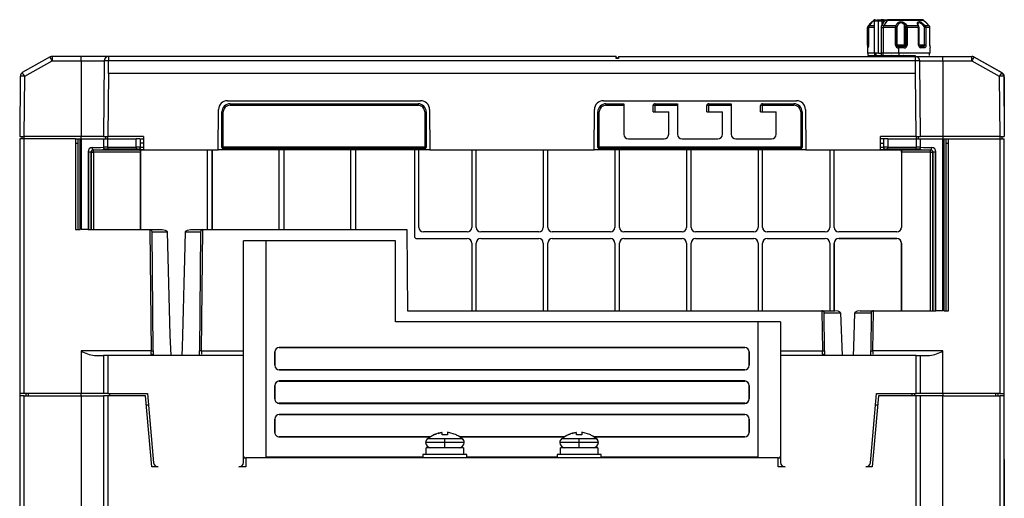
# Model space of a CAD drawing. Header units: millimetres. Extents: x 0 to 1397, y 0 to 1080.
# Tile 17 of 27: x 1008 to 1228, y 335 to 442. Entities that reach past the tile are written whole.
import ezdxf

# ---------------------------------------------------------------- set-up
doc = ezdxf.new("R2010")
doc.units = ezdxf.units.MM
doc.header["$LTSCALE"] = 5
doc.layers.add('DIMENSIONS', color=140, linetype='Continuous', lineweight=25)
doc.styles.add('SLDTEXTSTYLE0', font='TXT', dxfattribs={"width": 0.7})
doc.dimstyles.new('SLDDIMSTYLE5', dxfattribs={"dimtxt": 10.790039, "dimasz": 16.51, "dimexe": 0, "dimexo": 0.0625, "dimgap": 2.69751, "dimtad": 0, "dimtih": 1, "dimtoh": 1, "dimrnd": 1e-09, "dimzin": 4, "dimdsep": 46, "dimtxsty": 'SLDTEXTSTYLE0', "dimsah": 1, "dimcen": 0.09, "dimadec": 0, "dimazin": 1, "dimtfac": 1, "dimtofl": 0, "dimtmove": 0, "dimatfit": 3, "dimfxl": 0, "dimfrac": 2, "dimtolj": 1, "dimtzin": 12, "dimarcsym": 0})

# ---------------------------------------------------------------- blocks, each defined once
blk = doc.blocks.new('_D_16')
at = {"layer": 'DIMENSIONS'}
for p, q in [((1228.44, 343.92), (1228.44, 194.15)), ((1008.44, 310.62), (1008.44, 194.15)), ((1008.44, 210.03), (1087.78, 210.03)), ((1102.4, 210.03), (1098.78, 210.03)), ((1098.78, 210.03), (1098.78, 192.88)), ((1134.47, 210.03), (1138.09, 210.03)), ((1138.09, 210.03), (1138.09, 192.88)), ((1228.44, 210.03), (1149.09, 210.03)), ((1098.78, 192.88), (1102.4, 192.88)), ((1138.09, 192.88), (1134.47, 192.88))]:
    blk.add_line(p, q, dxfattribs=at)
for points in [[(1008.44, 210.03), (1024.95, 207.49), (1024.95, 212.57)], [(1228.44, 210.03), (1211.93, 212.57), (1211.93, 207.49)]]:
    blk.add_solid(points, dxfattribs=at)
at = {"layer": 'DIMENSIONS', "char_height": 10.583, "attachment_point": 1, "style": 'SLDTEXTSTYLE0'}
for s, insert in [('220.0', (1097.92, 226.08)), ('8.66', (1102.4, 206.52))]:
    blk.add_mtext(s, dxfattribs=dict(at, insert=insert))

msp = doc.modelspace()

# ---------------------------------------------------------------- linework, layer by layer
for p, q in [((1197.869, 436.47), (1197.869, 440.463)), ((1198.082, 440.463), (1198.082, 436.47)), ((1198.093, 440.463), (1198.093, 436.47)), ((1199.336, 440.463), (1198.093, 440.463)), ((1198.798, 441.632), (1199.189, 442.023)), ((1199.336, 441.87), (1199.336, 434.67)), ((1200.336, 441.87), (1199.336, 441.87)), ((1199.566, 442.17), (1199.554, 442.17)), ((1199.887, 442.17), (1200.336, 442.17)), ((1200.336, 442.17), (1200.909, 442.17)), ((1200.336, 441.87), (1200.336, 442.17)), ((1200.336, 434.67), (1200.336, 441.87)), ((1201.457, 442.17), (1200.909, 442.17)), ((1201.002, 434.67), (1201.002, 440.463)), ((1201.002, 440.463), (1201.352, 440.463)), ((1201.102, 440.969), (1201.128, 441.028)), ((1201.128, 441.028), (1201.146, 441.066)), ((1201.146, 441.066), (1201.146, 441.87)), ((1201.687, 441.87), (1201.146, 441.87)), ((1201.149, 441.05), (1201.687, 441.87)), ((1201.352, 440.463), (1201.352, 434.67)), ((1204.153, 440.463), (1201.352, 440.463)), ((1201.457, 442.17), (1202.414, 442.17)), ((1201.486, 440.843), (1201.47, 440.816)), ((1202.254, 442.023), (1201.486, 440.843)), ((1204.836, 442.023), (1202.254, 442.023)), ((1204.153, 436.47), (1204.153, 440.463)), ((1204.182, 440.463), (1204.153, 440.463)), ((1204.474, 440.463), (1204.182, 440.463)), ((1204.182, 436.47), (1204.182, 440.463)), ((1204.474, 436.47), (1204.474, 440.463)), ((1210.482, 442.023), (1204.836, 442.023)), ((1206.088, 441.096), (1206.343, 440.604)), ((1206.088, 441.096), (1206.088, 436.47)), ((1206.444, 440.463), (1206.362, 440.463)), ((1206.362, 440.463), (1206.362, 436.47)), ((1206.718, 440.463), (1206.444, 440.463)), ((1206.444, 440.463), (1206.444, 436.47)), ((1206.718, 440.463), (1206.718, 436.47)), ((1209.279, 440.463), (1206.718, 440.463)), ((1209.286, 440.779), (1209.198, 441.215)), ((1209.279, 436.47), (1209.279, 440.463)), ((1209.279, 440.463), (1209.384, 440.463)), ((1209.388, 436.47), (1209.388, 440.463)), ((1210.482, 442.023), (1210.873, 441.632)), ((1210.563, 440.463), (1210.563, 436.47)), ((1210.934, 440.463), (1210.563, 440.463)), ((1210.934, 440.463), (1210.934, 436.47)), ((1211.802, 440.463), (1210.934, 440.463)), ((1211.802, 436.47), (1211.802, 440.463)), ((1197.836, 435.87), (1197.836, 434.67)), ((1197.948, 435.87), (1197.836, 435.87)), ((1197.869, 436.47), (1198.097, 436.47)), ((1198.111, 436.47), (1198.083, 436.47)), ((1198.086, 436.474), (1198.091, 436.44)), ((1204.153, 436.47), (1204.182, 436.47)), ((1204.474, 436.47), (1204.182, 436.47)), ((1204.804, 436.149), (1204.671, 436.192)), ((1204.836, 436.17), (1204.801, 436.17)), ((1204.836, 435.87), (1204.836, 436.17)), ((1206.033, 436.17), (1204.836, 436.17)), ((1204.836, 434.67), (1204.836, 435.87)), ((1206.086, 435.87), (1204.836, 435.87)), ((1206.164, 436.191), (1206.049, 436.149)), ((1206.444, 436.47), (1206.362, 436.47)), ((1206.444, 436.47), (1206.718, 436.47)), ((1209.279, 436.47), (1209.384, 436.47)), ((1209.549, 436.17), (1209.501, 436.17)), ((1210.563, 436.47), (1209.548, 436.47)), ((1210.343, 436.17), (1209.549, 436.17)), ((1210.435, 436.167), (1210.433, 436.148)), ((1210.934, 436.47), (1210.563, 436.47)), ((1211.803, 436.435), (1211.804, 436.47)), ((1211.836, 434.67), (1211.836, 435.87)), ((1015.231, 433.873), (1009.004, 430.353)), ((1015.66, 433.97), (1015.66, 432.978)), ((1022.136, 433.97), (1015.66, 433.97)), ((1022.136, 432.978), (1022.136, 433.97)), ((1028.287, 433.97), (1022.136, 433.97)), ((1028.287, 433.97), (1028.287, 432.978)), ((1141.736, 433.97), (1028.287, 433.97)), ((1141.736, 433.47), (1141.736, 433.97)), ((1142.236, 433.47), (1141.736, 433.47)), ((1142.236, 433.97), (1142.236, 433.47)), ((1142.236, 433.97), (1208.584, 433.97)), ((1199.336, 434.67), (1197.836, 434.67)), ((1197.936, 434.67), (1197.936, 434.17)), ((1197.936, 434.17), (1199.436, 434.17)), ((1200.336, 434.67), (1199.336, 434.67)), ((1199.436, 434.67), (1199.436, 434.17)), ((1199.436, 434.17), (1199.758, 434.17)), ((1199.758, 434.67), (1199.758, 434.17)), ((1199.758, 434.17), (1201.018, 434.17)), ((1200.336, 434.67), (1201.002, 434.67)), ((1201.352, 434.67), (1201.002, 434.67)), ((1201.018, 434.17), (1201.018, 434.67)), ((1201.018, 434.17), (1201.273, 434.17)), ((1201.272, 434.67), (1201.273, 434.17)), ((1201.273, 434.17), (1204.836, 434.17)), ((1204.836, 434.67), (1201.352, 434.67)), ((1204.628, 433.97), (1204.63, 434.273)), ((1204.656, 433.97), (1204.657, 434.17)), ((1211.836, 434.67), (1204.836, 434.67)), ((1204.836, 434.67), (1204.836, 434.17)), ((1204.836, 434.17), (1208.498, 434.17)), ((1205.039, 433.97), (1205.04, 434.17)), ((1205.626, 434.17), (1205.626, 433.971)), ((1205.626, 433.971), (1206.057, 433.971)), ((1206.057, 433.971), (1206.057, 433.97)), ((1206.562, 434.17), (1206.565, 433.97)), ((1206.636, 433.97), (1206.634, 434.17)), ((1207.08, 434.17), (1207.08, 433.97)), ((1207.208, 433.97), (1207.208, 434.17)), ((1207.362, 433.97), (1207.362, 434.17)), ((1207.748, 434.17), (1207.748, 434.163)), ((1208.381, 434.17), (1208.379, 433.97)), ((1208.498, 434.17), (1208.496, 433.97)), ((1208.584, 432.978), (1208.584, 433.97)), ((1208.584, 433.97), (1214.736, 433.97)), ((1211.736, 434.17), (1211.736, 434.67)), ((1214.736, 432.978), (1214.736, 433.97)), ((1214.736, 433.97), (1221.212, 433.97)), ((1221.212, 432.978), (1221.212, 433.97)), ((1221.64, 433.873), (1227.867, 430.353)), ((1221.64, 433.873), (1227.991, 430.27)), ((1221.642, 433.873), (1227.867, 430.353)), ((1009.557, 429.529), (1015.66, 432.978)), ((1015.66, 432.978), (1022.136, 432.978)), ((1022.136, 432.978), (1027.287, 432.978)), ((1022.136, 432.978), (1022.136, 416.07)), ((1027.287, 432.978), (1027.14, 416.07)), ((1028.262, 430.122), (1028.287, 432.978)), ((1208.584, 432.978), (1028.287, 432.978)), ((1208.609, 430.122), (1208.584, 432.978)), ((1209.731, 416.07), (1209.584, 432.978)), ((1209.584, 432.978), (1214.736, 432.978)), ((1214.736, 432.978), (1214.736, 416.07)), ((1214.736, 432.978), (1221.212, 432.978)), ((1221.212, 432.978), (1227.314, 429.529)), ((1008.557, 429.529), (1008.44, 416.07)), ((1009.004, 430.353), (1009.039, 430.304)), ((1009.44, 416.07), (1009.557, 429.529)), ((1028.262, 430.122), (1028.14, 416.07)), ((1208.609, 430.122), (1028.262, 430.122)), ((1208.731, 416.07), (1208.609, 430.122)), ((1227.314, 429.529), (1227.431, 416.07)), ((1228.314, 429.529), (1228.431, 416.07)), ((1228.436, 429.439), (1228.436, 416.07)), ((1054.854, 424.07), (1098.017, 424.07)), ((1055.436, 423.403), (1055.436, 423.07)), ((1055.436, 423.403), (1097.436, 423.403)), ((1055.436, 423.07), (1097.436, 423.07)), ((1097.436, 423.403), (1097.436, 423.07)), ((1138.854, 424.07), (1182.017, 424.07)), ((1139.436, 423.403), (1139.436, 423.07)), ((1139.436, 423.403), (1143.395, 423.403)), ((1139.436, 423.07), (1143.396, 423.07)), ((1143.396, 423.07), (1143.43, 416.566)), ((1149.948, 421.57), (1149.948, 423.007)), ((1150.436, 423.403), (1150.436, 423.07)), ((1150.436, 423.403), (1155.395, 423.403)), ((1150.436, 421.57), (1150.436, 423.07)), ((1150.436, 423.07), (1155.396, 423.07)), ((1155.396, 423.07), (1155.43, 416.566)), ((1161.948, 421.57), (1161.948, 423.007)), ((1162.436, 423.403), (1162.436, 423.07)), ((1162.436, 423.403), (1167.395, 423.403)), ((1162.436, 421.57), (1162.436, 423.07)), ((1162.436, 423.07), (1167.396, 423.07)), ((1167.396, 423.07), (1167.43, 416.566)), ((1173.948, 421.57), (1173.948, 423.007)), ((1174.436, 423.403), (1174.436, 423.07)), ((1174.436, 423.403), (1181.436, 423.403)), ((1174.436, 421.57), (1174.436, 423.07)), ((1174.436, 423.07), (1181.436, 423.07)), ((1181.436, 423.403), (1181.436, 423.07)), ((1052.775, 413.07), (1052.854, 422.087)), ((1053.603, 413.731), (1053.603, 421.57)), ((1053.603, 421.57), (1053.936, 421.57)), ((1053.936, 413.731), (1053.936, 421.57)), ((1098.936, 421.57), (1098.936, 413.731)), ((1098.936, 421.57), (1099.269, 421.57)), ((1099.269, 421.57), (1099.269, 413.731)), ((1100.017, 422.087), (1100.096, 413.07)), ((1136.775, 413.07), (1136.854, 422.087)), ((1137.603, 413.731), (1137.603, 421.57)), ((1137.603, 421.57), (1137.936, 421.57)), ((1137.936, 413.731), (1137.936, 421.57)), ((1149.948, 421.57), (1150.436, 421.57)), ((1150.436, 421.57), (1153.467, 421.57)), ((1153.441, 416.564), (1153.467, 421.57)), ((1161.948, 421.57), (1162.436, 421.57)), ((1162.436, 421.57), (1165.467, 421.57)), ((1165.441, 416.564), (1165.467, 421.57)), ((1173.948, 421.57), (1174.436, 421.57)), ((1174.436, 421.57), (1177.467, 421.57)), ((1177.441, 416.564), (1177.467, 421.57)), ((1182.936, 421.57), (1182.936, 413.731)), ((1183.269, 421.57), (1182.936, 421.57)), ((1183.269, 421.57), (1183.269, 413.731)), ((1184.017, 422.087), (1184.096, 413.07)), ((1008.936, 416.07), (1008.936, 415.57)), ((1009.436, 415.57), (1009.436, 416.07)), ((1022.136, 416.07), (1009.44, 416.07)), ((1027.14, 416.07), (1022.136, 416.07)), ((1022.136, 415.57), (1022.136, 416.07)), ((1027.636, 416.07), (1027.636, 415.57)), ((1028.136, 415.57), (1028.136, 416.07)), ((1036.07, 416.07), (1028.14, 416.07)), ((1036.07, 416.07), (1036.096, 413.07)), ((1200.775, 413.07), (1200.801, 416.07)), ((1208.731, 416.07), (1200.801, 416.07)), ((1208.736, 416.07), (1208.736, 415.57)), ((1209.236, 415.57), (1209.236, 416.07)), ((1214.736, 416.07), (1209.731, 416.07)), ((1214.736, 416.07), (1214.736, 415.57)), ((1227.431, 416.07), (1214.736, 416.07)), ((1227.436, 416.07), (1227.436, 415.57)), ((1227.936, 415.57), (1227.936, 416.07)), ((1008.436, 415.57), (1008.436, 358.67)), ((1009.436, 415.57), (1008.436, 415.57)), ((1009.436, 358.67), (1009.436, 415.57)), ((1020.936, 415.57), (1009.436, 415.57)), ((1020.936, 415.57), (1020.936, 395.27)), ((1020.936, 415.57), (1021.436, 415.57)), ((1020.936, 414.57), (1021.436, 414.57)), ((1021.436, 415.57), (1021.436, 395.27)), ((1021.436, 415.57), (1021.936, 415.57)), ((1021.936, 395.27), (1021.936, 415.57)), ((1021.936, 415.57), (1022.136, 415.57)), ((1022.136, 415.57), (1022.136, 395.27)), ((1022.136, 415.57), (1027.136, 415.57)), ((1027.136, 415.57), (1027.136, 413.727)), ((1027.136, 415.57), (1028.136, 415.57)), ((1027.136, 413.727), (1027.207, 413.728)), ((1027.136, 413.727), (1027.136, 413.666)), ((1028.136, 413.731), (1028.136, 415.57)), ((1028.136, 415.57), (1034.436, 415.57)), ((1028.136, 413.731), (1028.136, 413.231)), ((1028.136, 413.731), (1034.436, 413.731)), ((1034.436, 413.731), (1034.436, 415.57)), ((1035.302, 415.57), (1034.436, 415.57)), ((1035.302, 415.57), (1036.074, 415.57)), ((1035.364, 413.728), (1035.436, 413.727)), ((1035.436, 413.727), (1035.436, 415.57)), ((1036.083, 414.57), (1035.436, 414.57)), ((1035.436, 413.653), (1035.436, 413.727)), ((1035.487, 413.65), (1035.436, 413.653)), ((1036.091, 413.632), (1035.603, 413.642)), ((1053.603, 413.731), (1053.936, 413.731)), ((1053.936, 413.398), (1053.936, 413.731)), ((1098.936, 413.731), (1053.936, 413.731)), ((1098.936, 413.398), (1098.936, 413.731)), ((1099.269, 413.731), (1098.936, 413.731)), ((1137.603, 413.731), (1137.936, 413.731)), ((1137.936, 413.398), (1137.936, 413.731)), ((1182.936, 413.731), (1137.936, 413.731)), ((1144.43, 415.57), (1152.441, 415.57)), ((1156.43, 415.57), (1164.441, 415.57)), ((1168.43, 415.57), (1176.441, 415.57)), ((1182.936, 413.398), (1182.936, 413.731)), ((1183.269, 413.731), (1182.936, 413.731)), ((1200.788, 414.57), (1201.436, 414.57)), ((1201.57, 415.57), (1200.797, 415.57)), ((1201.436, 415.57), (1201.436, 413.727)), ((1201.436, 413.727), (1201.507, 413.728)), ((1201.436, 413.727), (1201.436, 413.653)), ((1202.436, 415.57), (1201.57, 415.57)), ((1202.436, 415.57), (1202.436, 413.731)), ((1202.436, 415.57), (1208.736, 415.57)), ((1202.436, 413.231), (1202.436, 413.731)), ((1202.436, 413.731), (1208.736, 413.731)), ((1208.736, 415.57), (1208.736, 413.731)), ((1208.736, 415.57), (1209.736, 415.57)), ((1208.736, 413.231), (1208.736, 413.731)), ((1209.664, 413.728), (1209.736, 413.727)), ((1209.736, 413.727), (1209.736, 415.57)), ((1209.736, 415.57), (1214.736, 415.57)), ((1209.736, 413.666), (1209.736, 413.727)), ((1214.735, 377.17), (1214.736, 415.57)), ((1214.736, 415.57), (1214.936, 415.57)), ((1214.936, 415.57), (1214.936, 377.17)), ((1214.936, 415.57), (1215.436, 415.57)), ((1215.436, 377.17), (1215.436, 415.57)), ((1215.436, 415.57), (1215.936, 415.57)), ((1215.436, 414.57), (1215.936, 414.57)), ((1215.936, 377.17), (1215.936, 415.57)), ((1215.936, 415.57), (1227.436, 415.57)), ((1227.436, 415.57), (1227.436, 358.67)), ((1227.436, 415.57), (1228.436, 415.57)), ((1228.436, 358.67), (1228.436, 415.57)), ((1023.726, 412.62), (1023.726, 395.27)), ((1023.885, 412.62), (1023.726, 412.62)), ((1023.885, 412.62), (1024.385, 412.62)), ((1023.885, 395.27), (1023.885, 412.62)), ((1024.385, 395.27), (1024.385, 412.62)), ((1024.385, 412.62), (1024.422, 412.583)), ((1024.422, 412.583), (1024.422, 395.27)), ((1024.422, 412.583), (1024.922, 412.583)), ((1024.881, 413.124), (1024.922, 413.083)), ((1024.922, 413.083), (1035.188, 413.083)), ((1024.922, 412.583), (1024.922, 413.083)), ((1035.436, 412.583), (1024.922, 412.583)), ((1024.922, 412.583), (1024.922, 395.27)), ((1027.636, 413.227), (1027.636, 413.166)), ((1034.436, 413.231), (1028.136, 413.231)), ((1034.936, 413.153), (1034.936, 413.227)), ((1035.441, 413.078), (1035.188, 413.083)), ((1035.436, 395.27), (1035.436, 412.583)), ((1035.441, 413.078), (1036.096, 413.078)), ((1035.441, 413.078), (1035.441, 395.27)), ((1036.096, 413.128), (1035.784, 413.132)), ((1036.096, 413.07), (1052.775, 413.07)), ((1050.43, 395.27), (1050.43, 413.07)), ((1050.436, 395.27), (1050.436, 413.07)), ((1051.436, 395.27), (1051.436, 413.07)), ((1051.441, 413.07), (1051.441, 395.27)), ((1100.096, 413.07), (1052.775, 413.07)), ((1098.936, 413.398), (1053.936, 413.398)), ((1066.43, 395.27), (1066.43, 413.07)), ((1066.436, 395.27), (1066.436, 413.07)), ((1067.436, 413.07), (1067.436, 395.27)), ((1067.441, 413.07), (1067.441, 395.27)), ((1082.43, 395.27), (1082.43, 413.07)), ((1082.436, 395.27), (1082.436, 413.07)), ((1083.436, 413.07), (1083.436, 395.27)), ((1083.441, 413.07), (1083.441, 395.27)), ((1096.63, 413.07), (1096.63, 393.77)), ((1096.636, 413.07), (1096.636, 393.77)), ((1097.636, 395.77), (1097.636, 413.07)), ((1097.641, 395.77), (1097.641, 413.07)), ((1100.096, 413.07), (1136.775, 413.07)), ((1109.43, 413.07), (1109.43, 395.77)), ((1109.436, 413.07), (1109.436, 395.77)), ((1110.436, 395.77), (1110.436, 413.07)), ((1110.441, 395.77), (1110.441, 413.07)), ((1125.43, 413.07), (1125.43, 395.77)), ((1125.436, 413.07), (1125.436, 395.77)), ((1126.436, 395.77), (1126.436, 413.07)), ((1126.441, 395.77), (1126.441, 413.07)), ((1184.096, 413.07), (1136.775, 413.07)), ((1182.936, 413.398), (1137.936, 413.398)), ((1141.43, 413.07), (1141.43, 395.77)), ((1141.436, 413.07), (1141.436, 395.77)), ((1142.436, 395.77), (1142.436, 413.07)), ((1142.441, 395.77), (1142.441, 413.07)), ((1157.43, 413.07), (1157.43, 395.77)), ((1157.436, 413.07), (1157.436, 395.77)), ((1158.436, 395.77), (1158.436, 413.07)), ((1158.441, 395.77), (1158.441, 413.07)), ((1173.43, 413.07), (1173.43, 395.77)), ((1173.436, 413.07), (1173.436, 395.77)), ((1174.436, 395.77), (1174.436, 413.07)), ((1174.441, 395.77), (1174.441, 413.07)), ((1184.096, 413.07), (1200.775, 413.07)), ((1189.43, 413.07), (1189.43, 395.77)), ((1189.436, 413.07), (1189.436, 395.77)), ((1190.436, 395.77), (1190.436, 413.07)), ((1190.441, 395.77), (1190.441, 413.07)), ((1201.087, 413.132), (1200.775, 413.128)), ((1200.775, 413.078), (1205.43, 413.078)), ((1201.936, 413.227), (1201.936, 413.153)), ((1208.736, 413.231), (1202.436, 413.231)), ((1205.43, 413.078), (1205.683, 413.083)), ((1205.43, 413.078), (1205.43, 395.77)), ((1211.949, 412.583), (1205.436, 412.583)), ((1205.436, 412.583), (1205.436, 395.77)), ((1205.683, 413.083), (1211.949, 413.083)), ((1209.236, 413.166), (1209.236, 413.227)), ((1211.949, 413.083), (1211.99, 413.124)), ((1211.949, 412.583), (1212.449, 412.583)), ((1211.949, 377.17), (1211.949, 412.583)), ((1212.449, 412.583), (1212.486, 412.62)), ((1212.449, 377.17), (1212.449, 412.583)), ((1212.486, 412.62), (1212.986, 412.62)), ((1212.486, 412.62), (1212.486, 377.17)), ((1212.986, 412.62), (1213.145, 412.62)), ((1212.986, 412.62), (1212.986, 377.17)), ((1213.145, 377.17), (1213.145, 412.62)), ((1020.936, 395.27), (1021.936, 395.27)), ((1023.726, 395.27), (1022.136, 395.27)), ((1023.726, 395.27), (1023.885, 395.27)), ((1023.885, 395.27), (1024.337, 395.27)), ((1024.337, 395.27), (1037.526, 395.27)), ((1037.526, 395.27), (1037.776, 368.17)), ((1037.526, 395.27), (1040.296, 395.27)), ((1038.041, 394.774), (1041.389, 394.774)), ((1038.274, 368.174), (1038.042, 394.774)), ((1045.483, 394.774), (1048.83, 394.774)), ((1046.573, 395.27), (1049.345, 395.27)), ((1048.829, 394.774), (1048.597, 368.174)), ((1049.095, 368.17), (1049.345, 395.27)), ((1049.345, 395.27), (1094.936, 395.27)), ((1094.936, 395.27), (1095.093, 377.17)), ((1097.636, 395.77), (1097.641, 395.77)), ((1098.636, 394.776), (1098.636, 394.77)), ((1108.436, 394.776), (1098.636, 394.776)), ((1108.436, 394.77), (1098.636, 394.77)), ((1108.436, 394.77), (1108.436, 394.776)), ((1109.43, 395.77), (1109.436, 395.77)), ((1110.436, 395.77), (1110.441, 395.77)), ((1111.436, 394.776), (1111.436, 394.77)), ((1124.436, 394.776), (1111.436, 394.776)), ((1124.436, 394.77), (1111.436, 394.77)), ((1124.436, 394.77), (1124.436, 394.776)), ((1125.43, 395.77), (1125.436, 395.77)), ((1126.436, 395.77), (1126.441, 395.77)), ((1127.436, 394.776), (1127.436, 394.77)), ((1140.436, 394.776), (1127.436, 394.776)), ((1140.436, 394.77), (1127.436, 394.77)), ((1140.436, 394.77), (1140.436, 394.776)), ((1141.43, 395.77), (1141.436, 395.77)), ((1142.436, 395.77), (1142.441, 395.77)), ((1143.436, 394.776), (1143.436, 394.77)), ((1156.436, 394.776), (1143.436, 394.776)), ((1156.436, 394.77), (1143.436, 394.77)), ((1156.436, 394.77), (1156.436, 394.776)), ((1157.43, 395.77), (1157.436, 395.77)), ((1158.436, 395.77), (1158.441, 395.77)), ((1159.436, 394.776), (1159.436, 394.77)), ((1172.436, 394.776), (1159.436, 394.776)), ((1172.436, 394.77), (1159.436, 394.77)), ((1172.436, 394.77), (1172.436, 394.776)), ((1173.43, 395.77), (1173.436, 395.77)), ((1174.436, 395.77), (1174.441, 395.77)), ((1188.436, 394.776), (1175.436, 394.776)), ((1175.436, 394.776), (1175.436, 394.77)), ((1188.436, 394.77), (1175.436, 394.77)), ((1188.436, 394.77), (1188.436, 394.776)), ((1189.43, 395.77), (1189.436, 395.77)), ((1190.436, 395.77), (1190.441, 395.77)), ((1191.436, 394.776), (1191.436, 394.77)), ((1204.436, 394.776), (1191.436, 394.776)), ((1204.436, 394.77), (1191.436, 394.77)), ((1204.436, 394.77), (1204.436, 394.776)), ((1205.43, 395.77), (1205.436, 395.77)), ((1092.436, 392.77), (1058.436, 392.77)), ((1058.436, 368.17), (1058.436, 392.77)), ((1063.436, 392.77), (1063.436, 344.47)), ((1092.436, 374.67), (1092.436, 392.77)), ((1096.636, 393.77), (1096.63, 393.77)), ((1097.136, 393.27), (1097.136, 393.264)), ((1097.136, 393.27), (1108.436, 393.27)), ((1097.136, 393.264), (1108.436, 393.264)), ((1108.436, 393.264), (1108.436, 393.27)), ((1109.436, 392.27), (1109.43, 392.27)), ((1109.43, 392.27), (1109.43, 377.17)), ((1109.436, 392.27), (1109.436, 377.17)), ((1110.436, 377.17), (1110.436, 392.27)), ((1110.441, 392.27), (1110.436, 392.27)), ((1110.441, 377.17), (1110.441, 392.27)), ((1111.436, 393.27), (1124.436, 393.27)), ((1111.436, 393.27), (1111.436, 393.264)), ((1111.436, 393.264), (1124.436, 393.264)), ((1124.436, 393.264), (1124.436, 393.27)), ((1125.436, 392.27), (1125.43, 392.27)), ((1125.43, 392.27), (1125.43, 377.17)), ((1125.436, 392.27), (1125.436, 377.17)), ((1126.436, 377.17), (1126.436, 392.27)), ((1126.441, 392.27), (1126.436, 392.27)), ((1126.441, 377.17), (1126.441, 392.27)), ((1127.436, 393.27), (1140.436, 393.27)), ((1127.436, 393.27), (1127.436, 393.264)), ((1127.436, 393.264), (1140.436, 393.264)), ((1140.436, 393.264), (1140.436, 393.27)), ((1141.43, 392.27), (1141.43, 377.17)), ((1141.436, 392.27), (1141.43, 392.27)), ((1141.436, 392.27), (1141.436, 377.17)), ((1142.436, 377.17), (1142.436, 392.27)), ((1142.441, 392.27), (1142.436, 392.27)), ((1142.441, 377.17), (1142.441, 392.27)), ((1143.436, 393.27), (1156.436, 393.27)), ((1143.436, 393.27), (1143.436, 393.264)), ((1143.436, 393.264), (1156.436, 393.264)), ((1156.436, 393.264), (1156.436, 393.27)), ((1157.436, 392.27), (1157.43, 392.27)), ((1157.43, 392.27), (1157.43, 377.17)), ((1157.436, 392.27), (1157.436, 377.17)), ((1158.436, 377.17), (1158.436, 392.27)), ((1158.441, 392.27), (1158.436, 392.27)), ((1158.441, 377.17), (1158.441, 392.27)), ((1159.436, 393.27), (1172.436, 393.27)), ((1159.436, 393.27), (1159.436, 393.264)), ((1159.436, 393.264), (1172.436, 393.264)), ((1172.436, 393.264), (1172.436, 393.27)), ((1173.43, 392.27), (1173.43, 377.17)), ((1173.436, 392.27), (1173.43, 392.27)), ((1173.436, 392.27), (1173.436, 377.17)), ((1174.436, 377.17), (1174.436, 392.27)), ((1174.441, 392.27), (1174.436, 392.27)), ((1174.441, 377.17), (1174.441, 392.27)), ((1175.436, 393.27), (1188.436, 393.27)), ((1175.436, 393.27), (1175.436, 393.264)), ((1175.436, 393.264), (1188.436, 393.264)), ((1188.436, 393.264), (1188.436, 393.27)), ((1189.43, 392.27), (1189.43, 377.17)), ((1189.436, 392.27), (1189.43, 392.27)), ((1189.436, 392.27), (1189.436, 377.17)), ((1190.436, 377.17), (1190.436, 392.27)), ((1190.441, 392.27), (1190.436, 392.27)), ((1190.441, 392.27), (1190.441, 377.17)), ((1191.436, 393.27), (1204.436, 393.27)), ((1191.436, 393.27), (1191.436, 393.264)), ((1204.436, 393.264), (1191.436, 393.264)), ((1204.436, 393.264), (1204.436, 393.27)), ((1205.43, 377.17), (1205.43, 392.27)), ((1205.436, 392.27), (1205.43, 392.27)), ((1205.436, 392.27), (1205.436, 377.17)), ((1095.093, 377.17), (1187.68, 377.17)), ((1187.68, 377.17), (1190.605, 377.17)), ((1187.68, 377.17), (1187.776, 368.17)), ((1188.2, 376.674), (1191.853, 376.674)), ((1188.274, 368.174), (1188.2, 376.674)), ((1191.853, 376.674), (1192.173, 367.17)), ((1195.018, 376.674), (1198.671, 376.674)), ((1196.265, 377.17), (1199.187, 377.17)), ((1198.671, 376.674), (1198.597, 368.174)), ((1199.095, 368.17), (1199.187, 377.17)), ((1199.187, 377.17), (1212.534, 377.17)), ((1212.534, 377.17), (1212.986, 377.17)), ((1212.986, 377.17), (1213.145, 377.17)), ((1214.735, 377.17), (1213.145, 377.17)), ((1214.936, 377.17), (1215.936, 377.17)), ((1178.436, 374.67), (1092.436, 374.67)), ((1173.436, 344.47), (1173.436, 374.67)), ((1178.436, 374.67), (1178.436, 368.17)), ((1022.136, 368.17), (1022.136, 358.67)), ((1037.776, 368.17), (1022.136, 368.17)), ((1049.095, 368.17), (1058.436, 368.17)), ((1058.436, 367.17), (1058.436, 368.17)), ((1065.436, 367.97), (1065.436, 364.97)), ((1065.447, 367.97), (1065.436, 367.97)), ((1065.447, 364.97), (1065.447, 367.97)), ((1170.436, 368.97), (1066.436, 368.97)), ((1066.436, 368.97), (1066.436, 368.958)), ((1066.436, 368.958), (1170.436, 368.958)), ((1170.436, 368.958), (1170.436, 368.97)), ((1171.436, 367.97), (1171.424, 367.97)), ((1171.424, 367.97), (1171.424, 364.97)), ((1171.436, 364.97), (1171.436, 367.97)), ((1178.436, 368.17), (1187.776, 368.17)), ((1178.436, 368.17), (1178.436, 367.17)), ((1214.736, 368.17), (1199.095, 368.17)), ((1214.736, 358.67), (1214.736, 368.17)), ((1025.136, 367.17), (1027.136, 367.17)), ((1027.136, 367.17), (1027.136, 358.67)), ((1028.136, 367.17), (1027.136, 367.17)), ((1028.136, 367.17), (1028.136, 358.67)), ((1058.436, 367.17), (1028.136, 367.17)), ((1058.436, 343.27), (1058.436, 367.17)), ((1178.436, 367.17), (1178.436, 343.27)), ((1208.736, 367.17), (1178.436, 367.17)), ((1208.736, 358.67), (1208.736, 367.17)), ((1208.736, 367.17), (1209.736, 367.17)), ((1209.736, 358.67), (1209.736, 367.17)), ((1209.736, 367.17), (1211.736, 367.17)), ((1065.436, 364.97), (1065.447, 364.97)), ((1066.436, 363.981), (1066.436, 363.97)), ((1170.436, 363.981), (1066.436, 363.981)), ((1066.436, 363.97), (1170.436, 363.97)), ((1170.436, 363.97), (1170.436, 363.981)), ((1171.424, 364.97), (1171.436, 364.97)), ((1170.436, 361.47), (1066.436, 361.47)), ((1066.436, 361.47), (1066.436, 361.458)), ((1066.436, 361.458), (1170.436, 361.458)), ((1170.436, 361.458), (1170.436, 361.47)), ((1009.436, 358.67), (1008.436, 358.67)), ((1008.436, 358.67), (1008.436, 358.17)), ((1022.136, 358.67), (1009.436, 358.67)), ((1009.836, 358.67), (1009.836, 358.17)), ((1010.336, 358.67), (1010.336, 358.17)), ((1027.136, 358.67), (1022.136, 358.67)), ((1022.136, 358.17), (1022.136, 358.67)), ((1028.136, 358.67), (1027.136, 358.67)), ((1028.136, 358.67), (1037.001, 358.67)), ((1028.536, 358.67), (1028.536, 358.17)), ((1037.001, 358.67), (1038.356, 343.183)), ((1065.436, 360.47), (1065.436, 357.47)), ((1065.447, 360.47), (1065.436, 360.47)), ((1065.447, 357.47), (1065.447, 360.47)), ((1171.436, 360.47), (1171.424, 360.47)), ((1171.424, 360.47), (1171.424, 357.47)), ((1171.436, 357.47), (1171.436, 360.47)), ((1198.515, 343.183), (1199.87, 358.67)), ((1199.87, 358.67), (1208.736, 358.67)), ((1207.836, 358.17), (1207.836, 358.67)), ((1208.336, 358.67), (1208.336, 358.17)), ((1209.736, 358.67), (1208.736, 358.67)), ((1214.736, 358.67), (1209.736, 358.67)), ((1227.436, 358.67), (1214.736, 358.67)), ((1214.736, 358.67), (1214.736, 358.17)), ((1226.536, 358.17), (1226.536, 358.67)), ((1227.036, 358.17), (1227.036, 358.67)), ((1227.436, 358.67), (1228.436, 358.67)), ((1228.436, 358.17), (1228.436, 358.67)), ((1008.436, 358.17), (1008.436, 316.97)), ((1009.436, 358.17), (1008.436, 358.17)), ((1009.436, 316.97), (1009.436, 358.17)), ((1009.436, 358.17), (1022.136, 358.17)), ((1022.136, 358.17), (1022.136, 248.77)), ((1022.136, 358.17), (1027.136, 358.17)), ((1027.136, 358.17), (1027.136, 248.77)), ((1028.136, 358.17), (1027.136, 358.17)), ((1028.136, 358.17), (1028.136, 248.77)), ((1036.544, 358.17), (1028.136, 358.17)), ((1037.936, 342.27), (1036.544, 358.17)), ((1065.436, 357.47), (1065.447, 357.47)), ((1170.436, 356.481), (1066.436, 356.481)), ((1066.436, 356.481), (1066.436, 356.47)), ((1066.436, 356.47), (1170.436, 356.47)), ((1170.436, 356.47), (1170.436, 356.481)), ((1171.424, 357.47), (1171.436, 357.47)), ((1200.327, 358.17), (1198.936, 342.27)), ((1208.736, 358.17), (1200.327, 358.17)), ((1208.736, 248.77), (1208.736, 358.17)), ((1209.736, 358.17), (1208.736, 358.17)), ((1209.736, 248.77), (1209.736, 358.17)), ((1214.736, 358.17), (1209.736, 358.17)), ((1214.736, 248.77), (1214.736, 358.17)), ((1214.736, 358.17), (1227.436, 358.17)), ((1227.436, 358.17), (1227.436, 316.97)), ((1228.436, 358.17), (1227.436, 358.17)), ((1228.436, 316.97), (1228.436, 358.17)), ((1036.719, 356.17), (1037.219, 356.17)), ((1199.652, 356.17), (1200.152, 356.17)), ((1065.436, 352.97), (1065.436, 349.97)), ((1065.447, 352.97), (1065.436, 352.97)), ((1065.447, 349.97), (1065.447, 352.97)), ((1170.436, 353.97), (1066.436, 353.97)), ((1066.436, 353.97), (1066.436, 353.958)), ((1066.436, 353.958), (1170.436, 353.958)), ((1170.436, 353.958), (1170.436, 353.97)), ((1171.436, 352.97), (1171.424, 352.97)), ((1171.424, 352.97), (1171.424, 349.97)), ((1171.436, 349.97), (1171.436, 352.97)), ((1065.436, 349.97), (1065.447, 349.97)), ((1101.902, 349.733), (1102.836, 350.007)), ((1102.836, 349.419), (1102.836, 349.899)), ((1104.036, 350.007), (1104.036, 349.419)), ((1106.036, 349.419), (1104.036, 350.007)), ((1131.902, 349.733), (1132.836, 350.007)), ((1132.836, 349.419), (1132.836, 349.899)), ((1134.036, 350.007), (1134.036, 349.419)), ((1136.036, 349.419), (1134.036, 350.007)), ((1171.424, 349.97), (1171.436, 349.97)), ((1066.436, 348.981), (1066.436, 348.97)), ((1100.261, 348.981), (1066.436, 348.981)), ((1066.436, 348.97), (1100.244, 348.97)), ((1103.436, 347.699), (1099.136, 347.699)), ((1099.563, 348.529), (1099.498, 348.529)), ((1103.436, 348.529), (1099.563, 348.529)), ((1100.836, 349.419), (1101.466, 349.605)), ((1104.036, 349.419), (1102.836, 349.419)), ((1103.436, 347.699), (1103.436, 348.529)), ((1103.436, 346.57), (1103.436, 347.699)), ((1107.736, 347.699), (1103.436, 347.699)), ((1130.261, 348.981), (1106.765, 348.981)), ((1106.779, 348.97), (1130.244, 348.97)), ((1133.436, 347.699), (1129.136, 347.699)), ((1129.563, 348.529), (1129.498, 348.529)), ((1133.436, 348.529), (1129.563, 348.529)), ((1130.836, 349.419), (1131.466, 349.605)), ((1134.036, 349.419), (1132.836, 349.419)), ((1133.436, 347.699), (1133.436, 348.529)), ((1133.436, 346.57), (1133.436, 347.699)), ((1137.736, 347.699), (1133.436, 347.699)), ((1170.436, 348.981), (1136.765, 348.981)), ((1136.779, 348.97), (1170.436, 348.97)), ((1170.436, 348.97), (1170.436, 348.981)), ((1099.286, 345.07), (1099.286, 346.57)), ((1107.586, 346.57), (1099.286, 346.57)), ((1107.586, 346.57), (1107.586, 345.07)), ((1129.286, 345.07), (1129.286, 346.57)), ((1137.586, 346.57), (1129.286, 346.57)), ((1137.586, 346.57), (1137.586, 345.07)), ((1058.699, 344.47), (1058.436, 344.47)), ((1058.436, 344.27), (1058.936, 344.27)), ((1058.936, 344.27), (1058.936, 342.27)), ((1177.936, 344.27), (1058.936, 344.27)), ((1098.536, 344.47), (1063.436, 344.47)), ((1098.536, 345.07), (1098.536, 344.27)), ((1108.336, 345.07), (1098.536, 345.07)), ((1108.336, 344.27), (1108.336, 345.07)), ((1128.536, 344.47), (1108.336, 344.47)), ((1128.536, 345.07), (1128.536, 344.27)), ((1138.336, 345.07), (1128.536, 345.07)), ((1138.336, 344.27), (1138.336, 345.07)), ((1173.436, 344.47), (1138.336, 344.47)), ((1177.936, 342.27), (1177.936, 344.27)), ((1177.936, 344.27), (1178.436, 344.27)), ((1178.436, 344.47), (1178.172, 344.47)), ((1039.352, 342.27), (1037.936, 342.27)), ((1058.936, 342.27), (1057.436, 342.27)), ((1179.436, 342.27), (1177.936, 342.27)), ((1198.936, 342.27), (1197.519, 342.27))]:
    msp.add_line(p, q)
at = {"flags": 128}
for points in [[(1199.415, 440.816), (1199.321, 440.816), (1199.116, 440.816), (1198.927, 440.816), (1198.754, 440.816), (1198.598, 440.816), (1198.458, 440.816), (1198.336, 440.816), (1198.232, 440.816)], [(1198.798, 441.632), (1198.888, 441.718), (1198.939, 441.756)], [(1199.378, 442.023), (1199.356, 442.023), (1199.263, 442.023), (1199.208, 442.023), (1199.189, 442.023)], [(1201.146, 441.87), (1201.071, 441.87), (1200.986, 441.87), (1200.892, 441.87), (1200.791, 441.87), (1200.683, 441.87), (1200.57, 441.87), (1200.454, 441.87), (1200.336, 441.87)], [(1201.002, 440.463), (1201.031, 440.735), (1201.102, 440.969)], [(1201.146, 441.066), (1201.147, 441.057), (1201.149, 441.05)], [(1204.177, 440.816), (1203.822, 440.816), (1203.471, 440.816), (1203.122, 440.816), (1202.779, 440.816), (1202.441, 440.816), (1202.11, 440.816), (1201.786, 440.816), (1201.47, 440.816)], [(1204.836, 442.17), (1203.59, 442.17), (1203.572, 442.17), (1203.418, 442.17), (1202.987, 442.17), (1202.414, 442.17)], [(1204.177, 440.816), (1204.407, 441.27), (1204.71, 441.558), (1205.029, 441.71), (1205.352, 441.758), (1205.681, 441.71), (1206.021, 441.557), (1206.368, 441.268), (1206.669, 440.816)], [(1204.474, 440.463), (1204.476, 440.54), (1204.485, 440.604)], [(1204.485, 440.604), (1204.685, 441.104), (1204.876, 441.338), (1205.085, 441.483), (1205.223, 441.53), (1205.364, 441.545), (1205.506, 441.528), (1205.649, 441.478), (1205.872, 441.332), (1206.088, 441.096)], [(1204.836, 442.17), (1204.836, 442.167), (1204.836, 442.16), (1204.836, 442.148), (1204.836, 442.132), (1204.836, 442.111), (1204.836, 442.085), (1204.836, 442.056), (1204.836, 442.023)], [(1210.129, 442.17), (1210.129, 442.17), (1210.128, 442.17), (1210.11, 442.17), (1209.577, 442.17), (1208.751, 442.17), (1207.675, 442.17), (1206.306, 442.17), (1204.836, 442.17)], [(1206.343, 440.604), (1206.357, 440.54), (1206.362, 440.463)], [(1209.194, 440.816), (1208.911, 440.816), (1208.618, 440.816), (1208.314, 440.816), (1208, 440.816), (1207.678, 440.816), (1207.348, 440.816), (1207.011, 440.816), (1206.669, 440.816)], [(1209.194, 440.816), (1209.047, 441.27), (1209.056, 441.399)], [(1209.056, 441.399), (1209.068, 441.558), (1209.184, 441.71), (1209.365, 441.758), (1209.593, 441.712)], [(1209.198, 441.215), (1209.257, 441.448), (1209.332, 441.521), (1209.432, 441.545), (1209.555, 441.521), (1209.701, 441.448), (1209.991, 441.215), (1210.52, 440.604)], [(1210.104, 441.42), (1210.314, 441.268), (1210.801, 440.816)], [(1210.52, 440.604), (1210.552, 440.54), (1210.563, 440.463)], [(1211.657, 440.816), (1211.614, 440.816), (1211.551, 440.816), (1211.471, 440.816), (1211.372, 440.816), (1211.255, 440.816), (1211.121, 440.816), (1210.97, 440.816), (1210.801, 440.816)], [(1211.657, 440.816), (1211.119, 441.377), (1210.873, 441.632), (1210.873, 441.632)], [(1197.867, 436.47), (1197.871, 436.365), (1197.881, 436.283), (1197.901, 436.227), (1197.931, 436.192), (1197.932, 436.192)], [(1206.088, 436.47), (1205.875, 436.47), (1205.635, 436.47), (1205.382, 436.47), (1205.133, 436.47), (1204.904, 436.47), (1204.711, 436.47), (1204.564, 436.47), (1204.474, 436.47)], [(1204.836, 435.87), (1204.831, 435.87), (1204.827, 435.87), (1204.822, 435.87), (1204.818, 435.87), (1204.813, 435.87), (1204.809, 435.87), (1204.804, 435.87), (1204.8, 435.87)], [(1206.362, 436.47), (1206.338, 436.47), (1206.31, 436.47), (1206.28, 436.47), (1206.246, 436.47), (1206.211, 436.47), (1206.172, 436.47), (1206.131, 436.47), (1206.088, 436.47)], [(1209.549, 436.17), (1209.479, 436.19), (1209.444, 436.217), (1209.411, 436.253), (1209.384, 436.299), (1209.362, 436.351), (1209.349, 436.409), (1209.344, 436.47)], [(1210.59, 435.87), (1210.496, 435.87), (1210.4, 435.87), (1210.3, 435.87), (1210.198, 435.87), (1210.093, 435.87), (1209.984, 435.87), (1209.873, 435.87), (1209.76, 435.87)], [(1210.563, 436.47), (1210.559, 436.409), (1210.549, 436.351), (1210.532, 436.299), (1210.507, 436.253), (1210.477, 436.217), (1210.439, 436.19), (1210.343, 436.17)], [(1210.934, 436.47), (1210.911, 436.247), (1210.883, 436.142), (1210.844, 436.053), (1210.734, 435.918), (1210.59, 435.87)], [(1142.108, 433.398), (1141.917, 433.68), (1141.736, 433.8)], [(1199.424, 434.17), (1199.547, 434.147), (1199.619, 434.106), (1199.651, 434.075), (1199.673, 434.041), (1199.687, 434.005), (1199.691, 433.97)], [(1203.223, 434.17), (1203.161, 434.147), (1203.126, 434.106), (1203.111, 434.075), (1203.1, 434.041), (1203.093, 434.005), (1203.091, 433.97)], [(1205.779, 434.124), (1205.707, 434.068), (1205.626, 433.971)], [(1206.032, 433.972), (1206.176, 434.125), (1206.237, 434.159), (1206.298, 434.17)], [(1206.104, 433.972), (1206.092, 433.972), (1206.057, 433.971)], [(1143.395, 423.403), (1143.395, 423.248), (1143.396, 423.07)], [(1149.948, 423.007), (1150.18, 423.053), (1150.436, 423.07)], [(1155.395, 423.403), (1155.395, 423.248), (1155.396, 423.07)], [(1161.948, 423.007), (1162.18, 423.053), (1162.436, 423.07)], [(1167.395, 423.403), (1167.395, 423.248), (1167.396, 423.07)], [(1173.948, 423.007), (1174.18, 423.053), (1174.436, 423.07)], [(1008.44, 416.07), (1008.516, 416.07), (1008.733, 416.07), (1009.057, 416.07), (1009.44, 416.07)], [(1027.14, 416.07), (1027.216, 416.07), (1027.433, 416.07), (1027.757, 416.07), (1028.14, 416.07)], [(1208.731, 416.07), (1209.114, 416.07), (1209.438, 416.07), (1209.655, 416.07), (1209.731, 416.07)], [(1227.431, 416.07), (1227.814, 416.07), (1228.138, 416.07), (1228.355, 416.07), (1228.431, 416.07)], [(1024.881, 413.124), (1024.794, 413.157), (1024.71, 413.262), (1024.676, 413.341), (1024.651, 413.432), (1024.631, 413.624)], [(1027.282, 413.373), (1027.174, 413.535), (1027.136, 413.727)], [(1034.436, 413.731), (1034.436, 413.548), (1034.436, 413.459), (1034.436, 413.379), (1034.436, 413.314), (1034.436, 413.267), (1034.436, 413.231)], [(1035.289, 413.373), (1035.397, 413.535), (1035.436, 413.727)], [(1201.436, 413.653), (1201.268, 413.642), (1200.78, 413.632)], [(1201.436, 413.727), (1201.474, 413.535), (1201.582, 413.373)], [(1209.736, 413.727), (1209.697, 413.535), (1209.589, 413.373)], [(1211.99, 413.124), (1212.082, 413.16), (1212.126, 413.207), (1212.166, 413.272), (1212.198, 413.352), (1212.222, 413.441), (1212.24, 413.624)], [(1024.881, 413.124), (1026.022, 413.132), (1026.355, 413.136)], [(1027.636, 413.227), (1027.444, 413.265), (1027.282, 413.373)], [(1034.936, 413.227), (1035.127, 413.265), (1035.289, 413.373)], [(1035.784, 413.132), (1035.238, 413.139), (1034.936, 413.153)], [(1035.188, 413.083), (1035.279, 413.046), (1035.363, 412.935), (1035.394, 412.859), (1035.418, 412.766), (1035.431, 412.678), (1035.436, 412.583)], [(1201.936, 413.153), (1201.633, 413.139), (1201.087, 413.132)], [(1201.582, 413.373), (1201.744, 413.265), (1201.936, 413.227)], [(1205.436, 412.583), (1205.44, 412.675), (1205.453, 412.766), (1205.476, 412.855), (1205.508, 412.935), (1205.592, 413.046), (1205.683, 413.083)], [(1209.589, 413.373), (1209.427, 413.265), (1209.236, 413.227)], [(1210.517, 413.136), (1210.849, 413.132), (1211.99, 413.124)], [(1040.296, 395.27), (1040.922, 395.165), (1041.208, 395.026), (1041.342, 394.903), (1041.376, 394.839), (1041.389, 394.774)], [(1041.389, 394.774), (1042.004, 371.701), (1042.171, 367.17)], [(1044.716, 367.17), (1044.779, 368.991), (1044.867, 371.701), (1045.036, 377.266), (1045.2, 383.237), (1045.337, 388.658), (1045.483, 394.774)], [(1045.483, 394.774), (1045.495, 394.839), (1045.529, 394.902), (1045.663, 395.026), (1045.95, 395.165), (1046.573, 395.27)], [(1191.853, 376.674), (1191.837, 376.739), (1191.794, 376.804), (1191.625, 376.93), (1191.3, 377.064), (1190.605, 377.17)], [(1194.712, 367.17), (1194.781, 369.049), (1195.018, 376.674)], [(1196.265, 377.17), (1195.572, 377.064), (1195.245, 376.929), (1195.077, 376.803), (1195.034, 376.739), (1195.018, 376.674)], [(1037.776, 368.17), (1037.957, 368.171), (1038.114, 368.173), (1038.224, 368.174), (1038.274, 368.174)], [(1049.095, 368.17), (1048.914, 368.171), (1048.758, 368.173), (1048.647, 368.174), (1048.597, 368.174)], [(1187.776, 368.17), (1187.868, 368.171), (1187.957, 368.171), (1188.04, 368.172), (1188.114, 368.173), (1188.176, 368.173), (1188.224, 368.174), (1188.257, 368.174), (1188.274, 368.174)], [(1198.597, 368.174), (1198.614, 368.174), (1198.647, 368.174), (1198.695, 368.173), (1198.757, 368.173), (1198.831, 368.172), (1198.914, 368.171), (1199.003, 368.171), (1199.095, 368.17)], [(1107.37, 348.529), (1107.075, 348.528), (1106.967, 348.528), (1106.22, 348.529), (1104.942, 348.529), (1103.436, 348.529)], [(1107.585, 348.322), (1106.519, 349.179), (1106.051, 349.394)], [(1137.37, 348.529), (1137.075, 348.528), (1136.967, 348.528), (1136.22, 348.529), (1134.942, 348.529), (1133.436, 348.529)], [(1137.585, 348.322), (1136.519, 349.179), (1136.051, 349.394)]]:
    msp.add_lwpolyline(points, dxfattribs=at)
for centre, radius, start, end in [((1198.373, 440.463), 0.504, 135.43997, 180.01886), ((1226.716, 414.015), 39.27, 135.30986, 136.96139), ((1198.611, 440.464), 0.517, 137.09189, 180.15203), ((1196.553, 442.815), 2.61, 310.01257, 336.05229), ((1199.103, 441.58), 0.23, 136.20445, 172.21117), ((1199.543, 441.67), 0.5, 90, 134.99998), ((1199.636, 441.87), 0.3, 90, 180.00001), ((1200.871, 441.896), 0.276, 354.54644, 82.14704), ((1201.528, 441.29), 0.478, 213.28147, 263.0811), ((1201.554, 441.331), 0.493, 214.75088, 262.05887), ((1201.969, 440.452), 0.617, 143.85394, 179.02027), ((1201.416, 441.901), 0.272, 353.45911, 81.4483), ((1203.164, 437.537), 4.577, 101.45934, 108.82297), ((1202.46, 441.959), 0.216, 102.47001, 162.67387), ((1206.236, 440.498), 2.083, 171.21657, 180.97398), ((1204.165, 440.469), 0.348, 22.90983, 88.05905), ((1206.702, 440.409), 0.409, 94.65935, 151.45714), ((1205.607, 440.489), 1.111, 358.63266, 17.11907), ((1208.546, 440.473), 0.733, 359.20253, 27.93167), ((1209.197, 440.674), 0.142, 330.69008, 91.52685), ((1208.753, 440.467), 0.635, 359.58546, 25.63339), ((1209.223, 440.472), 1.294, 47.10895, 73.38546), ((1210.128, 441.67), 0.5, 45, 90), ((1211.117, 440.106), 0.777, 113.91644, 140.11641), ((1210.411, 440.468), 0.523, 359.38643, 41.68699), ((1211.299, 440.463), 0.504, 359.98114, 44.56003), ((1198.136, 435.87), 0.3, 90.00022, 180), ((1198.136, 435.87), 0.3, 123.18321, 180.00873), ((1197.302, 436.344), 0.801, 323.74221, 9.06186), ((1198.202, 435.888), 0.255, 124.80411, 184.06957), ((1204.768, 436.484), 0.615, 181.3192, 272.9972), ((1204.779, 436.474), 0.305, 180.85226, 274.19539), ((1219.403, 435.945), 14.603, 179.11972, 180.29689), ((1206.056, 436.475), 0.306, 265.70875, 358.94387), ((1205.626, 435.942), 0.466, 351.02936, 29.23261), ((1206.109, 436.478), 0.609, 267.88928, 359.19137), ((1209.839, 436.426), 0.562, 175.53617, 261.90367), ((1209.495, 435.908), 0.268, 351.86208, 78.39012), ((1210.314, 435.894), 0.277, 354.96914, 83.87631), ((1216.487, 436.429), 4.685, 179.49836, 186.85309), ((1015.66, 432.97), 1, 90, 115.3798), ((955.807, 404.857), 66.13, 25.16602, 26.02562), ((1028.287, 432.97), 1, 90, 179.49784), ((1205.924, 433.92), 0.25, 93.8813, 125.40435), ((1208.584, 432.97), 1, 0.50216, 90), ((1221.212, 432.97), 1, 64.6202, 90), ((1281.064, 404.857), 66.13, 153.97438, 154.83398), ((1027.781, 403.971), 29.012, 88.99949, 90.97441), ((1209.089, 404.014), 28.969, 89.02255, 91.00043), ((1009.44, 429.528), 0.883, 117.38055, 180.56699), ((1009.058, 400.922), 28.611, 89.00028, 91.00291), ((953.78, 392.762), 66.805, 33.39165, 34.19145), ((1270.026, 401.464), 51.108, 145.57946, 146.6924), ((1227.813, 400.922), 28.611, 88.99707, 90.99972), ((1227.314, 429.52), 1, 0.5, 56.41653), ((1227.436, 429.439), 1, 360, 56.24543), ((1228.318, 427.786), 1.657, 85.93662, 90.1255), ((1054.854, 422.07), 2, 90, 179.5), ((1055.436, 421.57), 1.833, 90, 180), ((1055.435, 421.57), 1.5, 89.99125, 180.00875), ((1097.436, 421.57), 1.833, 0, 90), ((1097.436, 421.57), 1.5, 359.99997, 90.00003), ((1098.017, 422.07), 2, 0.5, 90), ((1138.854, 422.07), 2, 90, 179.5), ((1139.436, 421.57), 1.833, 90, 180), ((1139.435, 421.57), 1.5, 89.99125, 180.00875), ((1150.395, 422.954), 0.451, 84.89775, 173.25793), ((1162.395, 422.954), 0.451, 84.89775, 173.25793), ((1174.395, 422.954), 0.451, 84.89775, 173.25793), ((1181.436, 421.57), 1.833, 360, 90), ((1181.436, 421.57), 1.5, 359.99125, 90.00875), ((1182.017, 422.07), 2, 0.5, 90), ((1144.43, 416.57), 1, 180.19866, 270), ((1152.441, 416.57), 1, 270, 359.7), ((1156.43, 416.57), 1, 180.19866, 270), ((1164.441, 416.57), 1, 270, 359.7), ((1168.43, 416.57), 1, 180.19866, 270), ((1176.441, 416.57), 1, 270, 359.7), ((1024.686, 412.665), 0.961, 93.25153, 182.64756), ((1024.91, 472.25), 58.627, 269.72767, 272.1754), ((1027.636, 413.666), 0.5, 180.00109, 270.00099), ((1027.498, 413.608), 0.319, 156.61351, 226.66966), ((1028.422, 204.799), 208.933, 90.07867, 90.33327), ((1034.149, 204.814), 208.917, 89.66671, 89.92133), ((1034.936, 413.653), 0.5, 269.99889, 359.9989), ((1035.074, 413.608), 0.318, 313.43477, 23.43477), ((1053.937, 413.733), 0.335, 180.32392, 269.67608), ((1098.934, 413.733), 0.335, 270.33049, 359.66951), ((1137.937, 413.733), 0.335, 180.32392, 269.67608), ((1182.934, 413.733), 0.335, 270.33352, 359.66648), ((1201.936, 413.653), 0.5, 180.00109, 270.00072), ((1201.798, 413.608), 0.319, 156.6135, 226.66966), ((1202.722, 204.799), 208.933, 90.07867, 90.33327), ((1208.449, 204.806), 208.925, 89.66672, 89.92133), ((1209.236, 413.666), 0.5, 269.99891, 359.99891), ((1209.374, 413.608), 0.318, 313.42824, 23.43186), ((1211.961, 472.251), 58.627, 267.8246, 270.27232), ((1212.185, 412.665), 0.961, 357.33225, 86.76868), ((1024.888, 412.621), 0.503, 90.83493, 180.06235), ((1024.923, 412.583), 0.5, 90.00511, 179.99489), ((1026.488, 434.665), 21.529, 269.6452, 273.05508), ((1028.011, 398.905), 14.327, 89.50013, 91.49988), ((1034.561, 398.905), 14.327, 88.50012, 90.49987), ((1202.311, 398.905), 14.327, 89.50013, 91.49988), ((1208.861, 398.905), 14.327, 88.50011, 90.49988), ((1210.384, 434.686), 21.551, 266.94575, 270.3552), ((1211.949, 412.583), 0.5, 0.00511, 89.99598), ((1133.703, 412.833), 78.246, 359.81694, 0.18306), ((1211.983, 412.621), 0.503, 359.93764, 89.16506), ((1037.512, 394.739), 0.53, 3.74098, 88.47119), ((1049.36, 394.738), 0.532, 91.66697, 176.06756), ((1098.636, 395.77), 1, 180, 270), ((1098.636, 395.77), 0.994, 180, 270), ((1108.436, 395.77), 1, 270, 360), ((1108.436, 395.77), 0.994, 270, 0), ((1111.436, 395.77), 1, 180, 270), ((1111.436, 395.77), 0.994, 180, 270), ((1124.436, 395.77), 1, 270, 360), ((1124.436, 395.77), 0.994, 270, 360), ((1127.436, 395.77), 1, 180, 270), ((1127.436, 395.77), 0.994, 180, 270), ((1140.436, 395.77), 1, 270, 360), ((1140.436, 395.77), 0.994, 270, 360), ((1143.436, 395.77), 1, 180, 270), ((1143.436, 395.77), 0.994, 180, 270), ((1156.436, 395.77), 1, 270, 360), ((1156.436, 395.77), 0.994, 270, 360), ((1159.436, 395.77), 1, 180, 270), ((1159.436, 395.77), 0.994, 180, 270), ((1172.436, 395.77), 1, 270, 360), ((1172.436, 395.77), 0.994, 270, 0), ((1175.436, 395.77), 1, 180, 270), ((1175.436, 395.77), 0.994, 180, 270), ((1188.436, 395.77), 1, 270, 360), ((1188.436, 395.77), 0.994, 270, 0), ((1191.436, 395.77), 1, 180, 270), ((1191.436, 395.77), 0.994, 180, 270), ((1204.436, 395.77), 1, 270, 0), ((1204.436, 395.77), 0.994, 270, 360), ((1097.136, 393.77), 0.506, 180, 270), ((1097.136, 393.77), 0.5, 180, 270), ((1108.436, 392.27), 1, 0, 90), ((1108.436, 392.27), 0.994, 360, 90), ((1111.436, 392.27), 1, 90, 180), ((1111.436, 392.27), 0.994, 90, 180), ((1124.436, 392.27), 1, 360, 90), ((1124.436, 392.27), 0.994, 0, 90), ((1127.436, 392.27), 1, 90, 180), ((1127.436, 392.27), 0.994, 90, 180), ((1140.436, 392.27), 1, 0, 90), ((1140.436, 392.27), 0.994, 0, 90), ((1143.436, 392.27), 1, 90, 180), ((1143.436, 392.27), 0.994, 90, 180), ((1156.436, 392.27), 1, 0, 90), ((1156.436, 392.27), 0.994, 360, 90), ((1159.436, 392.27), 1, 90, 180), ((1159.436, 392.27), 0.994, 90, 180), ((1172.436, 392.27), 1, 0, 90), ((1172.436, 392.27), 0.994, 0, 90), ((1175.436, 392.27), 1, 90, 180), ((1175.436, 392.27), 0.994, 90, 180), ((1188.436, 392.27), 1, 0, 90), ((1188.436, 392.27), 0.994, 360, 90), ((1191.436, 392.27), 1, 90, 180), ((1191.436, 392.27), 0.994, 90, 180), ((1204.436, 392.27), 1, 360, 90), ((1204.436, 392.27), 0.994, 0, 90), ((1187.669, 376.638), 0.532, 3.89179, 88.83825), ((1199.203, 376.638), 0.532, 91.68163, 176.06748), ((1026.03, 374.852), 7.734, 239.76873, 263.36137), ((1044.836, 367.681), 7.077, 176.03637, 182.07465), ((1037.807, 366.93), 0.497, 33.62419, 95.01819), ((1091.486, 367.123), 53.222, 178.86798, 180.07163), ((998.607, 367.152), 50.001, 359.88962, 1.17085), ((1042.206, 367.683), 6.907, 357.85087, 4.03806), ((1066.436, 367.97), 1, 90.00001, 179.99999), ((1066.436, 367.97), 0.988, 90.00001, 180), ((1170.436, 367.97), 1, 0, 89.99999), ((1170.436, 367.97), 0.988, 0, 90), ((1195.507, 367.669), 7.747, 176.29795, 181.81318), ((1187.807, 366.93), 0.496, 33.44294, 95.0116), ((1228.768, 367.24), 40.505, 178.67895, 180.26057), ((961.063, 365.417), 237.55, 0.39541, 0.66508), ((1192.017, 367.68), 7.095, 357.93318, 3.9557), ((1210.841, 374.853), 7.735, 276.6402, 300.22969), ((1066.436, 364.97), 1, 180.00001, 270), ((1066.436, 364.97), 0.988, 180.00001, 270), ((1170.436, 364.97), 1, 270, 0), ((1170.436, 364.97), 0.988, 270, 360), ((1066.436, 360.47), 1, 90.00001, 179.99999), ((1066.436, 360.47), 0.988, 90.00001, 180), ((1170.436, 360.47), 1, 360, 89.99999), ((1170.436, 360.47), 0.988, 0, 90), ((1066.436, 357.47), 1, 179.99999, 270), ((1066.436, 357.47), 0.988, 179.99999, 270), ((1170.436, 357.47), 1, 270, 0), ((1170.436, 357.47), 0.988, 270, 360), ((1066.436, 352.97), 1, 90.00001, 179.99999), ((1066.436, 352.97), 0.988, 90.00001, 180), ((1170.436, 352.97), 1, 0, 89.99999), ((1170.436, 352.97), 0.988, 0, 90), ((1066.436, 349.97), 1, 179.99999, 270), ((1066.436, 349.97), 0.988, 179.99999, 270), ((1103.346, 344.399), 5.565, 95.25655, 131.88537), ((1133.346, 344.399), 5.565, 95.25655, 131.88537), ((1170.436, 349.97), 1, 270, 0), ((1170.436, 349.97), 0.988, 270, 360), ((1100.265, 347.699), 1.13, 132.75268, 180), ((1100.265, 347.699), 1.13, 180, 270), ((1106.606, 347.699), 1.13, 270, 360), ((1106.606, 347.699), 1.13, 0, 47.25529), ((1130.265, 347.699), 1.13, 132.75268, 180), ((1130.265, 347.699), 1.13, 180, 270), ((1136.606, 347.699), 1.13, 270, 0), ((1136.606, 347.699), 1.13, 360, 47.25529), ((1057.436, 343.27), 1, 270, 0), ((1179.436, 343.27), 1, 180, 270), ((1039.352, 343.27), 1, 185, 270), ((1197.519, 343.27), 1, 270, 355)]:
    msp.add_arc(centre, radius, start, end)

# ---------------------------------------------------------------- dimensions: what is measured, and where the dimension line sits
at = {"layer": 'DIMENSIONS'}
dim = msp.add_linear_dim(base=(1228.436, 210.027), p1=(1008.436, 316.97), p2=(1228.436, 350.27), dimstyle='SLDDIMSTYLE5', dxfattribs=at)
dim.commit()
dim.dimension.update_dxf_attribs({"geometry": '_D_16', "text_midpoint": (1118.436, 210.027), "dimtype": 160})

doc.saveas('drawing.dxf')
